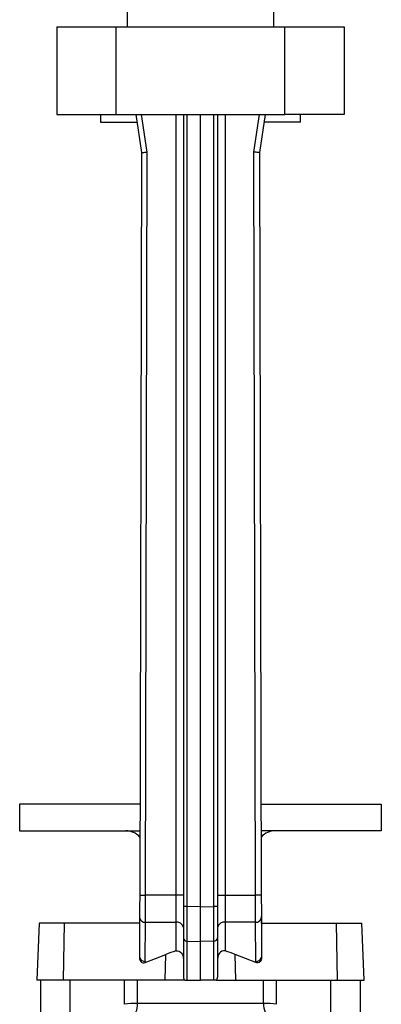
# Model space of a CAD drawing. Extents: x -87 to 1617, y -189 to 2507.
# Tile 9 of 10: x 1222 to 1412, y 1529 to 2045. Entities that reach past the tile are written whole.
import ezdxf

# ---------------------------------------------------------------- set-up
doc = ezdxf.new("R2010")
doc.units = 0
doc.layers.get('0').update_dxf_attribs({"linetype": 'CONTINUOUS'})

msp = doc.modelspace()

# ---------------------------------------------------------------- linework, layer by layer
at = {"color": 7, "linetype": 'CONTINUOUS'}
for p, q in [((1278.92, 2057.58), (1278.92, 2041.58)), ((1355.92, 2041.58), (1355.92, 2057.58)), ((1241.92, 2041.58), (1273.19, 2041.58)), ((1241.92, 2041.58), (1241.92, 1995.58)), ((1273.19, 1995.58), (1273.19, 2041.58)), ((1273.19, 2041.58), (1361.65, 2041.58)), ((1361.65, 1995.58), (1361.65, 2041.58)), ((1361.65, 2041.58), (1392.92, 2041.58)), ((1392.92, 2041.58), (1392.92, 1995.58)), ((1241.92, 1995.58), (1273.19, 1995.58)), ((1264.92, 1995.58), (1264.92, 1991.58)), ((1273.19, 1995.58), (1361.65, 1995.58)), ((1283.42, 1995.58), (1286.37, 1975.58)), ((1289.37, 1975.79), (1286.45, 1995.58)), ((1304.42, 1995.58), (1304.42, 1586.23)), ((1308.42, 1995.58), (1308.42, 1580.22)), ((1310.35, 1580.31), (1310.35, 1995.58)), ((1317.42, 1580.17), (1317.42, 1995.58)), ((1324.49, 1580.31), (1324.49, 1995.58)), ((1326.42, 1995.58), (1326.42, 1580.22)), ((1330.42, 1995.58), (1330.42, 1586.23)), ((1345.46, 1975.79), (1348.39, 1995.58)), ((1351.42, 1995.58), (1348.46, 1975.58)), ((1392.92, 1995.58), (1361.65, 1995.58)), ((1369.92, 1991.58), (1369.92, 1995.58)), ((1264.92, 1991.58), (1284.01, 1991.58)), ((1369.92, 1991.58), (1350.83, 1991.58)), ((1286.37, 1975.58), (1285.49, 1586.24)), ((1288.49, 1586.23), (1289.37, 1975.79)), ((1346.34, 1586.23), (1345.46, 1975.79)), ((1348.46, 1975.58), (1349.34, 1586.24)), ((1222.49, 1633.97), (1222.49, 1619.97)), ((1285.6, 1633.97), (1222.49, 1633.97)), ((1349.24, 1633.97), (1412.34, 1633.97)), ((1412.34, 1633.97), (1412.34, 1619.97)), ((1222.49, 1619.97), (1285.57, 1619.97)), ((1412.34, 1619.97), (1349.27, 1619.97)), ((1304.42, 1586.23), (1288.49, 1586.23)), ((1304.42, 1586.23), (1304.42, 1572.09)), ((1308.42, 1586.23), (1304.42, 1586.23)), ((1326.42, 1586.23), (1330.42, 1586.23)), ((1330.42, 1586.23), (1330.42, 1572.09)), ((1330.42, 1586.23), (1346.34, 1586.23)), ((1308.42, 1580.22), (1308.42, 1563.85)), ((1317.42, 1580.17), (1310.35, 1580.31)), ((1317.42, 1580.17), (1324.49, 1580.31)), ((1317.42, 1561.98), (1317.42, 1580.17)), ((1326.42, 1580.22), (1326.42, 1563.85)), ((1285.42, 1575.08), (1285.42, 1571.58)), ((1285.42, 1575.08), (1285.47, 1575.08)), ((1349.37, 1575.08), (1349.39, 1575.08)), ((1349.39, 1575.08), (1349.42, 1575.08)), ((1349.42, 1571.58), (1349.42, 1575.08)), ((1232.73, 1571.58), (1231.42, 1541.58)), ((1245.98, 1571.58), (1232.73, 1571.58)), ((1245.47, 1541.58), (1245.98, 1571.58)), ((1285.46, 1571.58), (1245.98, 1571.58)), ((1285.47, 1574.22), (1285.42, 1553.68)), ((1288.42, 1551.48), (1288.47, 1572.09)), ((1288.47, 1572.09), (1304.42, 1572.09)), ((1304.42, 1572.09), (1304.42, 1556.94)), ((1346.37, 1572.09), (1330.42, 1572.09)), ((1330.42, 1572.09), (1330.42, 1556.94)), ((1346.42, 1551.48), (1346.37, 1572.09)), ((1349.37, 1574.22), (1349.42, 1553.68)), ((1349.38, 1571.58), (1388.85, 1571.58)), ((1388.85, 1571.58), (1402.11, 1571.58)), ((1389.36, 1541.58), (1388.85, 1571.58)), ((1403.42, 1541.58), (1402.11, 1571.58)), ((1308.42, 1563.85), (1308.42, 1543.27)), ((1310.35, 1562.12), (1317.42, 1561.98)), ((1310.35, 1541.58), (1310.35, 1562.12)), ((1324.49, 1562.12), (1317.42, 1561.98)), ((1317.42, 1541.58), (1317.42, 1561.98)), ((1324.49, 1541.58), (1324.49, 1562.12)), ((1326.42, 1563.85), (1326.42, 1543.27)), ((1288.44, 1550.84), (1299.18, 1555.16)), ((1298.95, 1541.58), (1299.18, 1555.16)), ((1346.4, 1550.84), (1335.66, 1555.16)), ((1335.89, 1541.58), (1335.66, 1555.16)), ((1245.47, 1541.58), (1231.42, 1541.58)), ((1233.42, 1541.58), (1233.42, 1482.37)), ((1298.95, 1541.58), (1245.47, 1541.58)), ((1248.98, 1503.77), (1248.98, 1541.58)), ((1277.45, 1528.98), (1277.45, 1541.58)), ((1284.35, 1529.46), (1284.35, 1541.58)), ((1309.18, 1541.58), (1298.95, 1541.58)), ((1309.18, 1541.58), (1310.35, 1541.58)), ((1310.35, 1541.58), (1317.42, 1541.58)), ((1324.49, 1541.58), (1317.42, 1541.58)), ((1325.66, 1541.58), (1324.49, 1541.58)), ((1325.66, 1541.58), (1335.89, 1541.58)), ((1335.89, 1541.58), (1389.36, 1541.58)), ((1350.49, 1529.46), (1350.49, 1541.58)), ((1357.39, 1528.98), (1357.39, 1541.58)), ((1385.85, 1503.77), (1385.85, 1541.58)), ((1389.36, 1541.58), (1403.42, 1541.58)), ((1401.42, 1482.37), (1401.42, 1541.58)), ((1350.49, 1529.46), (1284.35, 1529.46))]:
    msp.add_line(p, q, dxfattribs=at)
for points in [[(1286.37, 1975.58), (1286.43, 1975.58), (1286.6, 1975.59), (1286.88, 1975.61), (1287.25, 1975.64), (1287.71, 1975.67), (1288.23, 1975.71), (1288.79, 1975.75), (1289.37, 1975.79)], [(1348.46, 1975.58), (1348.41, 1975.58), (1348.24, 1975.59), (1347.96, 1975.61), (1347.59, 1975.64), (1347.13, 1975.67), (1346.61, 1975.71), (1346.05, 1975.75), (1345.46, 1975.79)], [(1285.49, 1586.24), (1285.49, 1584.91), (1285.49, 1583.58), (1285.48, 1582.27), (1285.48, 1580.99), (1285.48, 1579.73), (1285.48, 1578.52), (1285.47, 1577.36), (1285.47, 1576.25), (1285.47, 1575.2), (1285.47, 1574.22)], [(1285.49, 1586.24), (1285.55, 1586.24), (1285.72, 1586.24), (1286, 1586.24), (1286.37, 1586.24), (1286.83, 1586.24), (1287.34, 1586.24), (1287.91, 1586.23), (1288.49, 1586.23)], [(1288.47, 1572.09), (1288.47, 1573.24), (1288.47, 1574.48), (1288.47, 1575.78), (1288.48, 1577.15), (1288.48, 1578.58), (1288.48, 1580.05), (1288.48, 1581.56), (1288.49, 1583.1), (1288.49, 1584.66), (1288.49, 1586.23)], [(1349.34, 1586.24), (1349.29, 1586.24), (1349.12, 1586.24), (1348.84, 1586.24), (1348.47, 1586.24), (1348.01, 1586.24), (1347.49, 1586.24), (1346.93, 1586.23), (1346.34, 1586.23)], [(1346.37, 1572.09), (1346.37, 1573.24), (1346.37, 1574.48), (1346.36, 1575.78), (1346.36, 1577.15), (1346.36, 1578.58), (1346.36, 1580.05), (1346.35, 1581.56), (1346.35, 1583.1), (1346.35, 1584.66), (1346.34, 1586.23)], [(1349.34, 1586.24), (1349.35, 1584.91), (1349.35, 1583.58), (1349.35, 1582.27), (1349.36, 1580.99), (1349.36, 1579.73), (1349.36, 1578.52), (1349.36, 1577.36), (1349.37, 1576.25), (1349.37, 1575.2), (1349.37, 1574.22)], [(1310.35, 1562.12), (1310.35, 1562.9), (1310.34, 1563.75), (1310.34, 1564.7), (1310.34, 1565.72), (1310.34, 1566.81), (1310.34, 1567.97), (1310.34, 1569.19), (1310.34, 1570.46), (1310.34, 1571.78), (1310.34, 1573.15), (1310.34, 1574.54), (1310.34, 1575.96), (1310.34, 1577.4), (1310.35, 1578.85), (1310.35, 1580.31)], [(1324.49, 1562.12), (1324.49, 1562.9), (1324.49, 1563.75), (1324.5, 1564.7), (1324.5, 1565.72), (1324.5, 1566.81), (1324.5, 1567.97), (1324.5, 1569.19), (1324.5, 1570.46), (1324.5, 1571.78), (1324.5, 1573.15), (1324.5, 1574.54), (1324.5, 1575.96), (1324.49, 1577.4), (1324.49, 1578.85), (1324.49, 1580.31)], [(1304.42, 1556.94), (1305.34, 1557.04), (1306.24, 1556.81), (1306.98, 1556.31), (1307.39, 1555.87), (1307.74, 1555.34), (1308.08, 1554.56), (1308.3, 1553.71), (1308.42, 1552.45)], [(1330.42, 1556.94), (1329.5, 1557.04), (1328.6, 1556.81), (1327.86, 1556.31), (1327.44, 1555.87), (1327.1, 1555.34), (1326.76, 1554.56), (1326.53, 1553.71), (1326.42, 1552.45)], [(1285.42, 1553.68), (1285.42, 1553.6), (1285.42, 1553.52)], [(1285.42, 1553.52), (1285.48, 1552.9), (1285.63, 1552.31), (1286.05, 1551.49), (1286.59, 1550.98), (1287.27, 1550.7), (1287.93, 1550.69), (1288.44, 1550.84)], [(1349.42, 1553.52), (1349.36, 1552.9), (1349.21, 1552.31), (1348.78, 1551.49), (1348.25, 1550.98), (1347.57, 1550.7), (1346.91, 1550.69), (1346.4, 1550.84)], [(1349.42, 1553.68), (1349.42, 1553.6), (1349.42, 1553.52)]]:
    msp.add_lwpolyline(points, dxfattribs=at)
for centre, radius, start, end in [((1278.16, 1609.97), 10, 42.2191, 90), ((1356.68, 1609.97), 10, 90, 137.7809), ((1309.88, 1569.31), 11.01, 87.5512, 97.6222), ((1324.96, 1569.31), 11.01, 82.3778, 92.4488), ((1288.09, 1574.74), 2.68, 191.3103, 277.9893), ((1304.9, 1568.53), 3.6, 11.8101, 97.6601), ((1329.94, 1568.53), 3.6, 82.3399, 168.1899), ((1346.74, 1574.74), 2.68, 262.0107, 348.6897), ((1310.28, 1563.99), 1.87, 184.2206, 272.0067), ((1324.55, 1563.99), 1.87, 267.9933, 355.7794), ((1317.43, 1509.88), 48.82, 105.4516, 111.9491), ((1317.41, 1509.88), 48.82, 68.0509, 74.5484), ((1288.07, 1554.18), 2.72, 193.8764, 277.4526), ((1297.42, 1551.45), 9, 179.8701, 183.9432), ((1337.42, 1551.45), 9, 356.0568, 0.1299), ((1346.77, 1554.18), 2.72, 262.5474, 346.1236), ((1310.52, 1543.2), 2.1, 178.128, 230.468), ((1324.32, 1543.2), 2.1, 309.532, 1.872), ((1284.95, 1470.74), 58.72, 90.5835, 97.3378), ((1273.16, 1529.02), 11.19, 313.3734, 2.2732), ((1361.68, 1529.02), 11.19, 177.7268, 226.6266), ((1349.89, 1470.74), 58.72, 82.6622, 89.4165)]:
    msp.add_arc(centre, radius, start, end, dxfattribs=at)

doc.saveas('drawing.dxf')
